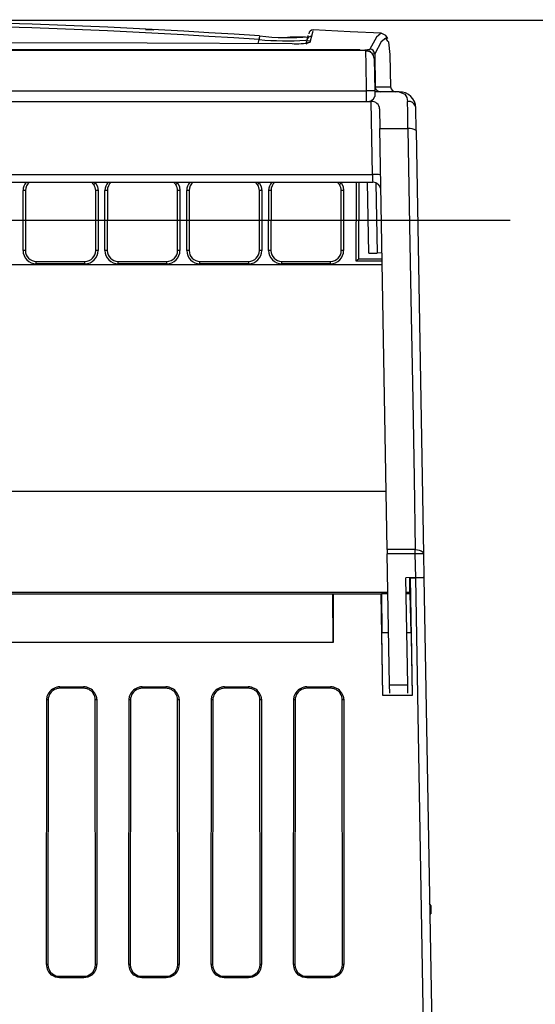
# Model space of a CAD drawing. Header units: millimetres. Extents: x 0 to 699, y 0 to 540.
# Tile 31 of 38: x 599 to 630, y 188 to 248. Entities that reach past the tile are written whole.
import ezdxf

# ---------------------------------------------------------------- set-up
doc = ezdxf.new("R2010")
doc.units = ezdxf.units.MM
doc.header["$LTSCALE"] = 2.5
doc.linetypes.add('CENTERX2', pattern=[20.32, 12.7, -2.54, 2.54, -2.54])
doc.layers.add('CENTER', color=40, linetype='CENTERX2')
doc.layers.add('DIMENSIONS', color=140, linetype='Continuous', lineweight=25)
doc.styles.add('SLDTEXTSTYLE0', font='TXT', dxfattribs={"width": 0.7})
doc.dimstyles.new('SLDDIMSTYLE0', dxfattribs={"dimtxt": 5.39502, "dimasz": 8.255, "dimexe": 0, "dimexo": 0.0625, "dimgap": 1.348755, "dimtad": 0, "dimtih": 1, "dimtoh": 1, "dimrnd": 1e-09, "dimzin": 12, "dimdsep": 46, "dimtxsty": 'SLDTEXTSTYLE0', "dimsah": 1, "dimcen": 0.09, "dimadec": 0, "dimazin": 3, "dimtfac": 1, "dimtofl": 0, "dimtmove": 0, "dimatfit": 3, "dimfxl": 0, "dimfrac": 2, "dimtolj": 1, "dimtzin": 12, "dimarcsym": 0})

# ---------------------------------------------------------------- blocks, each defined once
blk = doc.blocks.new('_D_15')
at = {"layer": 'DIMENSIONS'}
for p, q in [((592.178, 247.54), (676.376, 247.54)), ((668.438, 247.54), (668.438, 183.15)), ((660.422, 173.368), (658.611, 173.368)), ((658.611, 173.368), (658.611, 164.793)), ((676.454, 173.368), (678.266, 173.368)), ((678.266, 173.368), (678.266, 164.793)), ((658.611, 164.793), (660.422, 164.793)), ((678.266, 164.793), (676.454, 164.793)), ((668.438, 99.195), (668.438, 163.586)), ((626.069, 99.195), (676.376, 99.195))]:
    blk.add_line(p, q, dxfattribs=at)
for points in [[(668.438, 247.54), (667.168, 239.285), (669.708, 239.285)], [(668.438, 99.195), (669.708, 107.45), (667.168, 107.45)]]:
    blk.add_solid(points, dxfattribs=at)
at = {"layer": 'DIMENSIONS', "char_height": 5.2917, "attachment_point": 1, "style": 'SLDTEXTSTYLE0'}
for s, insert in [('148.3', (658.178, 181.397)), ('5.84', (660.422, 171.615))]:
    blk.add_mtext(s, dxfattribs=dict(at, insert=insert))
blk = doc.blocks.new('_D_16')
at = {"layer": 'DIMENSIONS'}
for p, q in [((632.077, 235.371), (649.398, 235.371)), ((641.46, 235.371), (641.46, 177.066)), ((633.444, 167.283), (631.633, 167.283)), ((631.633, 167.283), (631.633, 158.709)), ((649.476, 167.283), (651.288, 167.283)), ((651.288, 167.283), (651.288, 158.709)), ((631.633, 158.709), (633.444, 158.709)), ((651.288, 158.709), (649.476, 158.709)), ((641.46, 99.195), (641.46, 157.501)), ((626.069, 99.195), (649.398, 99.195))]:
    blk.add_line(p, q, dxfattribs=at)
for points in [[(641.46, 235.371), (640.19, 227.116), (642.73, 227.116)], [(641.46, 99.195), (642.73, 107.45), (640.19, 107.45)]]:
    blk.add_solid(points, dxfattribs=at)
at = {"layer": 'DIMENSIONS', "char_height": 5.2917, "attachment_point": 1, "style": 'SLDTEXTSTYLE0'}
for s, insert in [('136.2', (631.2, 175.312)), ('5.36', (633.444, 165.53))]:
    blk.add_mtext(s, dxfattribs=dict(at, insert=insert))

msp = doc.modelspace()

# ---------------------------------------------------------------- linework, layer by layer
for p, q in [((607.265, 246.918), (606.762, 246.953)), ((613.602, 246.121), (613.665, 246.355)), ((616.628, 246.598), (616.494, 246.1)), ((616.775, 246.264), (616.55, 246.279)), ((620.149, 245.695), (558.219, 245.695)), ((620.649, 245.204), (620.683, 243.239)), ((620.681, 245.486), (620.715, 243.49)), ((621.653, 243.466), (621.619, 245.448)), ((558.185, 243.239), (620.183, 243.239)), ((620.194, 242.593), (620.183, 243.239)), ((620.683, 243.239), (620.689, 242.9)), ((620.715, 243.49), (621.649, 243.49)), ((622.176, 243.195), (620.684, 243.195)), ((558.173, 242.593), (620.194, 242.593)), ((620.194, 242.593), (620.469, 242.593)), ((620.546, 238.169), (620.469, 242.593)), ((620.977, 242.145), (620.998, 240.951)), ((623.2, 240.834), (623.176, 242.213)), ((620.998, 240.951), (622.7, 240.951)), ((621.444, 215.401), (620.998, 240.951)), ((623.2, 240.834), (623.648, 215.142)), ((557.821, 238.169), (620.546, 238.169)), ((557.805, 237.695), (620.563, 237.695)), ((603.631, 237.554), (603.497, 237.695)), ((603.698, 237.695), (603.75, 237.634)), ((608.601, 237.554), (608.467, 237.695)), ((608.668, 237.695), (608.72, 237.634)), ((613.571, 237.554), (613.437, 237.695)), ((613.638, 237.695), (613.69, 237.634)), ((618.541, 237.554), (618.407, 237.695)), ((618.608, 237.695), (618.66, 237.634)), ((619.564, 232.906), (619.569, 237.695)), ((619.712, 237.695), (619.708, 233.049)), ((620.329, 233.395), (620.254, 237.695)), ((620.755, 237.657), (620.829, 233.404)), ((599.33, 233.553), (599.334, 237.192)), ((599.477, 237.191), (599.474, 233.552)), ((603.744, 233.552), (603.741, 237.191)), ((603.884, 237.192), (603.887, 233.553)), ((604.3, 233.553), (604.304, 237.192)), ((604.447, 237.191), (604.444, 233.552)), ((608.714, 233.552), (608.711, 237.191)), ((608.854, 237.192), (608.857, 233.553)), ((609.27, 233.553), (609.274, 237.192)), ((609.417, 237.191), (609.414, 233.552)), ((613.684, 233.552), (613.681, 237.191)), ((613.824, 237.192), (613.827, 233.553)), ((614.24, 233.553), (614.244, 237.192)), ((614.387, 237.191), (614.384, 233.552)), ((618.654, 233.552), (618.651, 237.191)), ((618.794, 237.192), (618.797, 233.553)), ((620.329, 233.395), (620.829, 233.404)), ((621.129, 233.409), (620.829, 233.404)), ((621.142, 232.678), (557.226, 232.678)), ((600.129, 232.753), (600.129, 232.896)), ((600.129, 232.896), (603.089, 232.896)), ((603.089, 232.753), (600.129, 232.753)), ((603.089, 232.753), (603.089, 232.896)), ((605.099, 232.753), (605.099, 232.896)), ((605.099, 232.896), (608.059, 232.896)), ((608.059, 232.753), (605.099, 232.753)), ((608.059, 232.753), (608.059, 232.896)), ((610.069, 232.753), (610.069, 232.896)), ((610.069, 232.896), (613.029, 232.896)), ((613.029, 232.753), (610.069, 232.753)), ((613.029, 232.753), (613.029, 232.896)), ((615.039, 232.753), (615.039, 232.896)), ((615.039, 232.896), (617.999, 232.896)), ((617.999, 232.753), (615.039, 232.753)), ((617.999, 232.753), (617.999, 232.896)), ((621.138, 232.906), (619.564, 232.906)), ((619.708, 233.049), (621.135, 233.049)), ((621.382, 218.925), (556.986, 218.925)), ((623.148, 215.401), (621.444, 215.401)), ((621.444, 215.401), (621.448, 215.142)), ((623.148, 215.142), (621.448, 215.142)), ((621.587, 207.204), (621.448, 215.142)), ((623.148, 215.142), (623.148, 215.401)), ((623.173, 213.71), (623.148, 215.142)), ((623.648, 215.142), (623.673, 213.723)), ((623.173, 213.71), (622.573, 213.699)), ((622.687, 207.204), (622.573, 213.699)), ((622.786, 213.703), (622.801, 212.801)), ((622.837, 213.699), (622.834, 213.704)), ((622.837, 213.699), (622.962, 206.548)), ((622.837, 213.699), (623.173, 213.699)), ((623.653, 186.195), (623.173, 213.699)), ((623.673, 213.723), (623.673, 213.704)), ((623.673, 213.704), (624.153, 186.195)), ((621.489, 212.801), (556.879, 212.801)), ((621.122, 212.755), (621.165, 212.798)), ((621.49, 212.755), (621.122, 212.755)), ((621.489, 212.798), (621.165, 212.798)), ((621.166, 212.755), (621.165, 212.798)), ((622.801, 212.801), (622.589, 212.801)), ((622.803, 212.798), (622.589, 212.798)), ((622.825, 212.755), (622.59, 212.755)), ((622.803, 212.798), (622.801, 212.801)), ((622.803, 212.798), (622.804, 212.755)), ((622.843, 212.722), (622.825, 212.755)), ((560.236, 212.722), (618.132, 212.722)), ((618.155, 209.769), (618.132, 212.722)), ((618.132, 212.722), (618.154, 212.699)), ((618.154, 212.699), (618.155, 209.769)), ((621.068, 212.699), (618.154, 212.699)), ((621.068, 212.699), (621.09, 212.722)), ((621.174, 206.548), (621.068, 212.699)), ((621.09, 212.722), (621.113, 210.346)), ((621.49, 212.722), (621.09, 212.722)), ((622.843, 212.722), (622.59, 212.722)), ((622.893, 210.346), (622.843, 212.722)), ((621.179, 206.553), (621.113, 210.346)), ((621.532, 210.346), (621.113, 210.346)), ((622.893, 210.346), (622.632, 210.346)), ((622.893, 210.346), (622.959, 206.553)), ((618.155, 209.769), (560.213, 209.769)), ((601.567, 207.075), (603.001, 207.075)), ((601.567, 206.989), (601.567, 207.075)), ((603.001, 206.989), (601.567, 206.989)), ((603.001, 207.075), (603.001, 206.989)), ((606.567, 207.075), (608.001, 207.075)), ((606.567, 206.989), (606.567, 207.075)), ((608.001, 206.989), (606.567, 206.989)), ((608.001, 207.075), (608.001, 206.989)), ((611.567, 207.075), (613.001, 207.075)), ((611.567, 207.075), (611.567, 206.989)), ((613.001, 206.989), (611.567, 206.989)), ((613.001, 207.075), (613.001, 206.989)), ((616.567, 207.075), (618.001, 207.075)), ((616.567, 207.075), (616.567, 206.989)), ((618.001, 206.989), (616.567, 206.989)), ((618.001, 207.075), (618.001, 206.989)), ((621.587, 207.204), (622.687, 207.204)), ((621.595, 206.695), (621.587, 207.204)), ((622.695, 206.695), (622.687, 207.204)), ((600.753, 190.218), (600.768, 206.277)), ((600.854, 206.277), (600.839, 190.218)), ((603.729, 190.218), (603.714, 206.277)), ((603.8, 206.277), (603.815, 190.218)), ((605.753, 190.218), (605.768, 206.277)), ((605.854, 206.277), (605.839, 190.218)), ((608.729, 190.218), (608.714, 206.277)), ((608.8, 206.277), (608.815, 190.218)), ((610.753, 190.218), (610.768, 206.277)), ((610.854, 206.277), (610.839, 190.218)), ((613.729, 190.218), (613.714, 206.277)), ((613.8, 206.277), (613.815, 190.218)), ((615.753, 190.218), (615.768, 206.277)), ((615.854, 206.277), (615.839, 190.218)), ((618.729, 190.218), (618.714, 206.277)), ((618.8, 206.277), (618.815, 190.218)), ((621.174, 206.548), (621.179, 206.553)), ((622.962, 206.548), (621.174, 206.548)), ((622.959, 206.553), (621.179, 206.553)), ((622.962, 206.548), (622.959, 206.553)), ((624.084, 193.795), (624.018, 193.92)), ((624.084, 193.795), (624.084, 193.295)), ((624.029, 193.295), (624.084, 193.295)), ((601.551, 189.505), (603.017, 189.505)), ((601.551, 189.419), (601.551, 189.505)), ((603.017, 189.419), (603.017, 189.505)), ((606.551, 189.505), (608.017, 189.505)), ((606.551, 189.419), (606.551, 189.505)), ((608.017, 189.419), (608.017, 189.505)), ((611.551, 189.505), (613.017, 189.505)), ((611.551, 189.419), (611.551, 189.505)), ((613.017, 189.505), (613.017, 189.419)), ((616.551, 189.505), (618.017, 189.505)), ((616.551, 189.419), (616.551, 189.505)), ((618.017, 189.505), (618.017, 189.419)), ((603.017, 189.419), (601.551, 189.419)), ((608.017, 189.419), (606.551, 189.419)), ((613.017, 189.419), (611.551, 189.419)), ((618.017, 189.419), (616.551, 189.419))]:
    msp.add_line(p, q)
at = {"flags": 128}
for points in [[(616.756, 246.194), (616.926, 246.812), (616.952, 246.895)], [(621.07, 246.742), (619.189, 246.836), (616.954, 246.945)], [(621.073, 246.742), (620.782, 246.512), (620.386, 245.78)], [(621.487, 246.265), (621.358, 246.448), (621.07, 246.216), (620.681, 245.486)], [(621.477, 246.421), (621.476, 246.422), (621.355, 246.61), (621.071, 246.742)], [(621.619, 245.448), (621.54, 246.19), (621.487, 246.265)], [(589.258, 246.188), (598.034, 246.174), (606.869, 246.15), (615.661, 246.113)], [(619.787, 245.726), (609.626, 245.73), (599.425, 245.733), (594.356, 245.734)], [(620.183, 243.239), (620.175, 243.828), (620.168, 244.316), (620.159, 244.978), (620.151, 245.519), (620.149, 245.695)], [(620.681, 245.486), (620.608, 245.466), (620.56, 245.462)], [(622.176, 243.195), (622.502, 243.05), (622.63, 242.843), (622.676, 242.606)], [(622.7, 240.951), (622.685, 241.945), (622.676, 242.606)], [(622.7, 240.951), (622.803, 235.078), (622.899, 229.583), (622.989, 224.474), (623.072, 219.748), (623.148, 215.401)], [(603.75, 237.634), (603.85, 237.423), (603.884, 237.192)], [(608.72, 237.634), (608.82, 237.423), (608.854, 237.192)], [(613.69, 237.634), (613.79, 237.423), (613.824, 237.192)], [(618.66, 237.634), (618.76, 237.423), (618.794, 237.192)], [(623.148, 215.401), (623.277, 215.394), (623.378, 215.374), (623.5, 215.328), (623.574, 215.279), (623.612, 215.24), (623.648, 215.142)], [(600.768, 206.277), (600.801, 206.508), (600.902, 206.719)], [(603.666, 206.719), (603.767, 206.508), (603.8, 206.277)], [(605.768, 206.277), (605.801, 206.508), (605.902, 206.719)], [(608.666, 206.719), (608.767, 206.508), (608.8, 206.277)], [(610.768, 206.277), (610.801, 206.508), (610.902, 206.719)], [(613.666, 206.719), (613.767, 206.508), (613.8, 206.277)], [(615.768, 206.277), (615.801, 206.508), (615.902, 206.719)], [(618.666, 206.719), (618.767, 206.508), (618.8, 206.277)], [(601.551, 189.419), (601.298, 189.46), (601.072, 189.578)], [(603.496, 189.578), (603.269, 189.46), (603.017, 189.419)], [(606.551, 189.419), (606.298, 189.46), (606.072, 189.578)], [(608.496, 189.578), (608.269, 189.46), (608.017, 189.419)], [(611.551, 189.419), (611.298, 189.46), (611.072, 189.578)], [(613.496, 189.578), (613.269, 189.46), (613.017, 189.419)], [(616.551, 189.419), (616.298, 189.46), (616.072, 189.578)], [(618.496, 189.578), (618.269, 189.46), (618.017, 189.419)]]:
    msp.add_lwpolyline(points, dxfattribs=at)
for centre, radius, start, end in [((584.443, -185.967), 433.531, 86.13233, 92.63037), ((584.443, -186.024), 433.366, 86.13354, 92.62951), ((616.954, 246.653), 0.286, 92.14851, 169.26177), ((615.929, 246.258), 2.266, 171.9161, 177.52997), ((615.297, 264.655), 18.373, 264.90398, 273.73531), ((615.516, 262.675), 16.202, 263.51293, 274.20251), ((616.072, 215.73), 30.768, 88.94933, 91.27498), ((616.846, 246.253), 0.3, 85.8976, 164.96337), ((615.954, 249.576), 3.475, 265.16833, 283.34207), ((616.749, 245.894), 0.3, 88.7041, 141.90166), ((619.933, 247.451), 1.732, 265.14526, 285.16074), ((619.727, 245.678), 0.0762, 13.20977, 38.9218), ((620.149, 245.195), 0.5, 56.62029, 90), ((620.221, 245.236), 0.418, 20.95555, 99.79941), ((620.381, 245.479), 0.301, 1.35351, 88.96646), ((620.149, 245.195), 0.5, 1, 41.07862), ((621.319, 245.443), 0.3, 1.00119, 1.49778), ((620.433, 236.075), 7.168, 88.00162, 91.99838), ((621.015, 243.495), 0.3, 180.97295, 269.97416), ((621.949, 243.495), 0.3, 180.99987, 269.99987), ((620.24, 243.071), 0.481, 264.5803, 339.1077), ((622.176, 242.195), 1, 1, 90), ((622.176, 242.195), 1, 1, 27.12813), ((620.515, 242.133), 0.462, 1.46182, 95.67402), ((622.722, 242.151), 0.457, 7.79353, 95.8606), ((622.826, 240.366), 0.599, 51.41316, 102.17199), ((620.713, 235.766), 2.409, 82.04161, 93.96204), ((723.119, 241.513), 102.627, 181.86704, 182.13174), ((600.063, 237.21), 0.73, 138.3187, 181.43152), ((600.126, 237.191), 0.649, 128.96184, 179.98516), ((614.059, 222.166), 18.588, 123.68241, 124.1253), ((603.082, 237.189), 0.658, 0.1262, 33.61504), ((605.033, 237.21), 0.73, 138.3187, 181.43152), ((605.096, 237.191), 0.649, 128.96184, 179.98516), ((619.029, 222.166), 18.588, 123.68241, 124.1253), ((608.052, 237.189), 0.658, 0.1262, 33.61504), ((610.003, 237.21), 0.73, 138.3187, 181.43152), ((610.066, 237.191), 0.649, 128.96184, 179.98516), ((623.999, 222.166), 18.588, 123.68241, 124.1253), ((613.022, 237.189), 0.658, 0.1262, 33.61504), ((614.973, 237.21), 0.73, 138.3187, 181.43152), ((615.036, 237.191), 0.649, 128.96184, 179.98516), ((628.969, 222.166), 18.588, 123.68241, 124.1253), ((617.992, 237.189), 0.658, 0.1262, 33.61504), ((620.563, 237.195), 0.5, 1, 90), ((599.323, 221.839), 15.353, 89.4258, 89.96073), ((603.895, 221.839), 15.353, 90.03927, 90.5742), ((604.293, 221.839), 15.353, 89.4258, 89.96073), ((608.865, 221.839), 15.353, 90.03927, 90.5742), ((609.263, 221.839), 15.353, 89.4258, 89.96073), ((613.835, 221.839), 15.353, 90.03927, 90.5742), ((614.233, 221.839), 15.353, 89.4258, 89.96073), ((618.805, 221.839), 15.353, 90.03927, 90.5742), ((600.128, 233.551), 0.798, 179.88612, 270.00896), ((599.32, 218.2), 15.353, 89.4258, 89.96073), ((600.13, 233.552), 0.657, 180.0389, 269.84278), ((603.089, 233.551), 0.798, 269.99104, 0.11388), ((603.087, 233.553), 0.657, 270.16645, 359.95187), ((603.898, 218.2), 15.353, 90.03927, 90.5742), ((605.098, 233.551), 0.798, 179.88612, 270.00896), ((604.29, 218.2), 15.353, 89.4258, 89.96073), ((605.1, 233.552), 0.657, 180.0389, 269.84278), ((608.059, 233.551), 0.798, 269.99104, 0.11388), ((608.057, 233.553), 0.657, 270.16645, 359.95187), ((608.868, 218.2), 15.353, 90.03927, 90.5742), ((610.068, 233.551), 0.798, 179.88612, 270.00896), ((609.26, 218.2), 15.353, 89.4258, 89.96073), ((610.07, 233.552), 0.657, 180.0389, 269.84278), ((613.029, 233.551), 0.798, 269.99104, 0.11388), ((613.027, 233.553), 0.657, 270.16645, 359.95187), ((613.838, 218.2), 15.353, 90.03927, 90.5742), ((615.038, 233.551), 0.798, 179.88612, 270.00896), ((614.23, 218.2), 15.353, 89.4258, 89.96073), ((615.04, 233.552), 0.657, 180.0389, 269.84278), ((617.999, 233.551), 0.798, 269.99104, 0.11388), ((617.997, 233.553), 0.657, 270.16645, 359.95187), ((618.808, 218.2), 15.353, 90.03927, 90.5742), ((623.398, 207.978), 7.168, 88.00162, 91.99838), ((601.566, 206.278), 0.797, 89.8805, 146.37353), ((601.57, 206.27), 0.719, 90.19849, 146.05046), ((603.002, 206.278), 0.797, 33.62651, 90.11946), ((602.998, 206.27), 0.719, 33.9507, 89.80035), ((606.566, 206.278), 0.797, 89.8805, 146.37353), ((606.57, 206.27), 0.719, 90.19849, 146.05046), ((608.002, 206.278), 0.797, 33.62651, 90.11946), ((607.998, 206.27), 0.719, 33.9507, 89.80035), ((611.566, 206.278), 0.797, 89.8805, 146.37353), ((611.57, 206.27), 0.719, 90.19849, 146.05046), ((613.002, 206.278), 0.797, 33.62651, 90.11946), ((612.998, 206.27), 0.719, 33.9507, 89.80035), ((616.566, 206.278), 0.797, 89.8805, 146.37353), ((616.57, 206.27), 0.719, 90.19849, 146.05046), ((618.002, 206.278), 0.797, 33.62651, 90.11946), ((617.998, 206.27), 0.719, 33.9507, 89.80035), ((600.753, 189.735), 16.542, 89.65099, 89.95013), ((601.569, 206.275), 0.715, 146.37955, 179.87818), ((589.827, 190.108), 19.965, 56.06098, 56.30917), ((614.741, 190.108), 19.965, 123.69083, 123.93902), ((602.998, 206.275), 0.716, 0.1236, 33.61866), ((603.815, 189.735), 16.542, 90.04987, 90.34901), ((605.753, 189.735), 16.542, 89.65099, 89.95013), ((606.569, 206.275), 0.715, 146.37955, 179.87818), ((594.827, 190.108), 19.965, 56.06098, 56.30917), ((619.741, 190.108), 19.965, 123.69083, 123.93902), ((607.998, 206.275), 0.716, 0.1236, 33.61866), ((608.815, 189.735), 16.542, 90.04987, 90.34901), ((610.753, 189.735), 16.542, 89.65099, 89.95013), ((611.569, 206.275), 0.715, 146.37955, 179.87818), ((599.827, 190.108), 19.965, 56.06098, 56.30917), ((624.741, 190.108), 19.965, 123.69083, 123.93902), ((612.998, 206.275), 0.716, 0.1236, 33.61866), ((613.815, 189.735), 16.542, 90.04987, 90.34901), ((615.753, 189.735), 16.542, 89.65099, 89.95013), ((616.569, 206.275), 0.715, 146.37955, 179.87818), ((604.827, 190.108), 19.965, 56.06098, 56.30917), ((629.741, 190.108), 19.965, 123.69083, 123.93902), ((617.998, 206.275), 0.716, 0.1236, 33.61866), ((618.815, 189.735), 16.542, 90.04987, 90.34901), ((601.549, 190.216), 0.797, 179.82956, 233.17549), ((600.738, 173.676), 16.542, 89.65099, 89.95013), ((601.557, 190.219), 0.718, 180.10455, 232.89204), ((603.011, 190.219), 0.718, 307.11492, 359.88849), ((603.018, 190.216), 0.797, 306.82458, 0.17037), ((603.829, 173.676), 16.542, 90.04987, 90.34901), ((606.549, 190.216), 0.797, 179.82956, 233.17549), ((605.738, 173.676), 16.542, 89.65099, 89.95013), ((606.557, 190.219), 0.718, 180.10455, 232.89204), ((608.011, 190.219), 0.718, 307.11492, 359.88849), ((608.018, 190.216), 0.797, 306.82458, 0.17037), ((608.829, 173.676), 16.542, 90.04987, 90.34901), ((611.549, 190.216), 0.797, 179.82956, 233.17549), ((610.738, 173.676), 16.542, 89.65099, 89.95013), ((611.557, 190.219), 0.718, 180.10455, 232.89204), ((613.011, 190.219), 0.718, 307.11492, 359.88849), ((613.018, 190.216), 0.797, 306.82458, 0.17037), ((613.829, 173.676), 16.542, 90.04987, 90.34901), ((616.549, 190.216), 0.797, 179.82956, 233.17549), ((615.738, 173.676), 16.542, 89.65099, 89.95013), ((616.557, 190.219), 0.718, 180.10455, 232.89204), ((618.011, 190.219), 0.718, 307.11492, 359.88849), ((618.018, 190.216), 0.797, 306.82458, 0.17037), ((618.829, 173.676), 16.542, 90.04987, 90.34901), ((622.977, 173.142), 27.386, 142.93754, 143.11784), ((601.552, 190.22), 0.715, 233.22926, 269.9256), ((603.016, 190.22), 0.715, 270.08171, 306.76343), ((581.591, 173.142), 27.386, 36.88216, 37.06246), ((627.977, 173.142), 27.386, 142.93754, 143.11784), ((606.552, 190.22), 0.715, 233.22926, 269.9256), ((608.016, 190.22), 0.715, 270.08171, 306.76343), ((586.591, 173.142), 27.386, 36.88216, 37.06246), ((632.977, 173.142), 27.386, 142.93754, 143.11784), ((611.552, 190.22), 0.715, 233.22926, 269.9256), ((613.016, 190.22), 0.715, 270.08171, 306.76343), ((591.591, 173.142), 27.386, 36.88216, 37.06246), ((637.977, 173.142), 27.386, 142.93754, 143.11784), ((616.552, 190.22), 0.715, 233.22926, 269.9256), ((618.016, 190.22), 0.715, 270.08171, 306.76343), ((596.591, 173.142), 27.386, 36.88216, 37.06246)]:
    msp.add_arc(centre, radius, start, end)
for centre, major_axis, ratio, start_param, end_param in [((619.564, 232.901), (0.3, 0.3), 0.008727, 1.063943, 1.562078), ((623.173, 213.714), (0.5, 0.009), 0.008731, 4.712694, 6.283185), ((623.173, 213.704), (0.5, 0), 0.008728, 4.712846, 6.283338)]:
    msp.add_ellipse(centre, major_axis=major_axis, ratio=ratio, start_param=start_param, end_param=end_param)
at = {"layer": 'CENTER'}
msp.add_line((628.902, 235.371), (553.548, 235.371), dxfattribs=at)

# ---------------------------------------------------------------- dimensions: what is measured, and where the dimension line sits
at = {"layer": 'DIMENSIONS'}
for base, p1, p2, picture, middle in [((668.4382, 99.1951), (589.0029, 247.5404), (622.8941, 99.1951), '_D_15', (668.4382, 173.3678)), ((641.46, 99.195), (628.902, 235.371), (622.894, 99.195), '_D_16', (641.46, 167.283))]:
    dim = msp.add_linear_dim(base=base, p1=p1, p2=p2, angle=90, dimstyle='SLDDIMSTYLE0', dxfattribs=at)
    dim.commit()
    dim.dimension.update_dxf_attribs({"geometry": picture, "text_midpoint": middle, "dimtype": 160})

doc.saveas('drawing.dxf')
